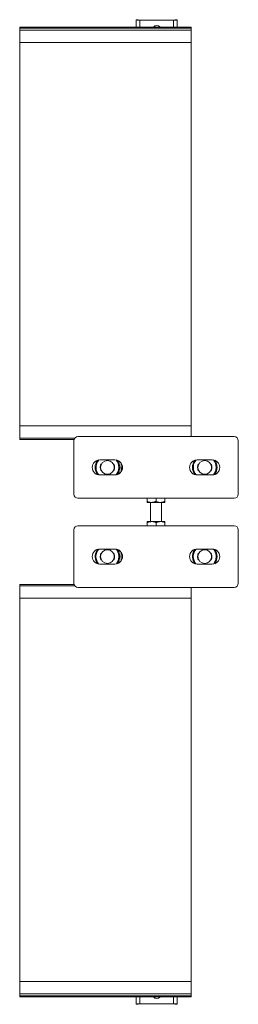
# Model space of a CAD drawing. Header units: millimetres. Extents: x 331 to 1422, y -285 to 997.
# Tile 7 of 11: x 1262 to 1422, y -285 to 433. Entities that reach past the tile are written whole.
import ezdxf

# ---------------------------------------------------------------- set-up
doc = ezdxf.new("R2010")
doc.units = ezdxf.units.MM

msp = doc.modelspace()

# ---------------------------------------------------------------- linework, layer by layer
at = {"color": 7, "linetype": 'Continuous', "lineweight": 15}
for p, q in [((1348.62, 432.9), (1347.12, 432.9)), ((1347.12, 432.68), (1347.12, 432.9)), ((1348.62, 432.9), (1347.12, 432.9)), ((1347.12, 432.9), (1347.12, 432.9)), ((1347.12, 432.68), (1348.62, 432.68)), ((1347.12, 432.68), (1347.12, 427.57)), ((1348.62, 432.68), (1348.62, 432.9)), ((1348.62, 432.9), (1348.62, 432.9)), ((1349.82, 432.61), (1349.82, 432.65)), ((1374.42, 432.65), (1349.82, 432.65)), ((1374.42, 432.61), (1349.82, 432.61)), ((1374.42, 432.61), (1374.42, 432.65)), ((1377.12, 432.9), (1375.62, 432.9)), ((1377.12, 432.9), (1375.62, 432.9)), ((1375.62, 432.9), (1375.62, 432.68)), ((1375.62, 432.9), (1375.62, 432.9)), ((1377.12, 432.68), (1375.62, 432.68)), ((1377.12, 432.9), (1377.12, 432.68)), ((1377.12, 432.9), (1377.12, 432.9)), ((1377.12, 432.68), (1377.12, 427.57)), ((1387.12, 427.57), (1262.12, 427.57)), ((1387.12, 427.57), (1262.12, 427.57)), ((1262.12, 426.8), (1262.12, 427.57)), ((1262.12, 427.57), (1262.12, 427.57)), ((1387.12, 426.8), (1262.12, 426.8)), ((1262.12, 425.36), (1262.12, 426.8)), ((1387.12, 425.36), (1262.12, 425.36)), ((1262.12, 416.26), (1262.12, 425.36)), ((1387.12, 426.8), (1387.12, 427.57)), ((1387.12, 427.57), (1387.12, 427.57)), ((1387.12, 425.36), (1387.12, 426.8)), ((1387.12, 416.26), (1387.12, 425.36)), ((1262.12, 416.26), (1387.12, 416.26)), ((1262.12, 416.26), (1262.12, 136.8)), ((1387.12, 416.26), (1387.12, 136.8)), ((1387.12, 136.8), (1262.12, 136.8)), ((1262.12, 127.7), (1262.12, 136.8)), ((1387.12, 128.96), (1387.12, 136.8)), ((1262.12, 127.7), (1302.17, 127.7)), ((1262.12, 126.89), (1262.12, 127.7)), ((1262.12, 126.89), (1301.77, 126.89)), ((1301.62, 125.96), (1301.62, 86.96)), ((1418.62, 128.96), (1304.62, 128.96)), ((1421.62, 86.96), (1421.62, 125.96)), ((1331.62, 111.96), (1320.62, 111.96)), ((1321.6, 108.86), (1321.73, 108.86)), ((1330.51, 108.86), (1330.64, 108.86)), ((1335.4, 110.46), (1334.13, 110.46)), ((1336.12, 109.71), (1336.12, 103.21)), ((1402.62, 111.96), (1391.62, 111.96)), ((1392.6, 108.86), (1392.73, 108.86)), ((1401.51, 108.86), (1401.64, 108.86)), ((1320.62, 100.96), (1331.62, 100.96)), ((1321.6, 104.06), (1321.73, 104.06)), ((1321.6, 104.06), (1321.73, 104.06)), ((1321.6, 104.06), (1321.6, 104.06)), ((1330.51, 104.06), (1330.64, 104.06)), ((1330.51, 104.06), (1330.64, 104.06)), ((1330.64, 104.06), (1330.64, 104.06)), ((1334.13, 102.46), (1335.4, 102.46)), ((1337.12, 106.46), (1336.92, 106.46)), ((1391.62, 100.96), (1402.62, 100.96)), ((1392.6, 104.06), (1392.73, 104.06)), ((1392.6, 104.06), (1392.73, 104.06)), ((1392.6, 104.06), (1392.6, 104.06)), ((1401.51, 104.06), (1401.64, 104.06)), ((1401.51, 104.06), (1401.64, 104.06)), ((1401.64, 104.06), (1401.64, 104.06)), ((1304.62, 83.96), (1418.62, 83.96)), ((1355.12, 83.96), (1355.12, 81.76)), ((1355.12, 80.96), (1358.37, 80.96)), ((1357.62, 80.96), (1357.62, 66.96)), ((1358.37, 80.96), (1364.87, 80.96)), ((1361.62, 83.96), (1361.62, 81.76)), ((1368.12, 80.96), (1364.87, 80.96)), ((1365.62, 66.96), (1365.62, 80.96)), ((1368.12, 83.96), (1368.12, 81.76)), ((1355.12, 66.96), (1358.37, 66.96)), ((1355.12, 63.96), (1355.12, 66.16)), ((1364.87, 66.96), (1358.37, 66.96)), ((1361.62, 63.96), (1361.62, 66.16)), ((1368.12, 66.96), (1364.87, 66.96)), ((1368.12, 63.96), (1368.12, 66.16)), ((1301.62, 60.96), (1301.62, 21.96)), ((1418.62, 63.96), (1304.62, 63.96)), ((1421.62, 21.96), (1421.62, 60.96)), ((1318.84, 46.67), (1318.37, 45.94)), ((1331.62, 46.96), (1320.62, 46.96)), ((1321.6, 43.86), (1321.73, 43.86)), ((1330.51, 43.86), (1330.64, 43.86)), ((1335.4, 45.46), (1334.13, 45.46)), ((1336.12, 44.71), (1336.12, 38.21)), ((1389.84, 46.67), (1389.37, 45.94)), ((1402.62, 46.96), (1391.62, 46.96)), ((1392.6, 43.86), (1392.73, 43.86)), ((1401.51, 43.86), (1401.64, 43.86)), ((1320.62, 35.96), (1331.62, 35.96)), ((1321.6, 39.06), (1321.73, 39.06)), ((1321.6, 39.06), (1321.73, 39.06)), ((1321.6, 39.06), (1321.6, 39.06)), ((1330.51, 39.06), (1330.64, 39.06)), ((1330.51, 39.06), (1330.64, 39.06)), ((1330.64, 39.06), (1330.64, 39.06)), ((1334.13, 37.46), (1335.4, 37.46)), ((1337.12, 41.46), (1336.92, 41.46)), ((1391.62, 35.96), (1402.62, 35.96)), ((1392.6, 39.06), (1392.73, 39.06)), ((1392.6, 39.06), (1392.73, 39.06)), ((1392.6, 39.06), (1392.6, 39.06)), ((1401.51, 39.06), (1401.64, 39.06)), ((1401.51, 39.06), (1401.64, 39.06)), ((1401.64, 39.06), (1401.64, 39.06)), ((1301.77, 21.04), (1262.12, 21.04)), ((1262.12, 21.04), (1262.12, 20.23)), ((1302.17, 20.23), (1262.12, 20.23)), ((1262.12, 20.23), (1262.12, 11.13)), ((1304.62, 18.96), (1418.62, 18.96)), ((1387.12, 18.96), (1387.12, 11.13)), ((1262.12, 11.13), (1387.12, 11.13)), ((1262.12, -268.33), (1262.12, 11.13)), ((1387.12, -268.33), (1387.12, 11.13)), ((1387.12, -268.33), (1262.12, -268.33)), ((1262.12, -268.33), (1262.12, -277.43)), ((1387.12, -268.33), (1387.12, -277.43)), ((1262.12, -277.43), (1387.12, -277.43)), ((1262.12, -277.43), (1262.12, -278.87)), ((1262.12, -278.87), (1387.12, -278.87)), ((1262.12, -278.87), (1262.12, -279.64)), ((1262.12, -279.64), (1387.12, -279.64)), ((1262.12, -279.64), (1387.12, -279.64)), ((1262.12, -279.64), (1262.12, -279.64)), ((1347.12, -284.76), (1347.12, -279.64)), ((1377.12, -284.76), (1377.12, -279.64)), ((1387.12, -277.43), (1387.12, -278.87)), ((1387.12, -278.87), (1387.12, -279.64)), ((1387.12, -279.64), (1387.12, -279.64)), ((1347.12, -284.76), (1348.62, -284.76)), ((1347.12, -284.98), (1347.12, -284.76)), ((1347.12, -284.98), (1348.62, -284.98)), ((1347.12, -284.98), (1348.62, -284.98)), ((1347.12, -284.98), (1347.12, -284.98)), ((1348.62, -284.98), (1348.62, -284.76)), ((1348.62, -284.98), (1348.62, -284.98)), ((1349.82, -284.69), (1349.82, -284.73)), ((1349.82, -284.69), (1374.42, -284.69)), ((1349.82, -284.73), (1374.42, -284.73)), ((1374.42, -284.69), (1374.42, -284.73)), ((1377.12, -284.76), (1375.62, -284.76)), ((1375.62, -284.76), (1375.62, -284.98)), ((1375.62, -284.98), (1377.12, -284.98)), ((1375.62, -284.98), (1377.12, -284.98)), ((1375.62, -284.98), (1375.62, -284.98)), ((1377.12, -284.76), (1377.12, -284.98)), ((1377.12, -284.98), (1377.12, -284.98))]:
    msp.add_line(p, q, dxfattribs=at)
at = {"color": 8, "linetype": 'Continuous', "lineweight": 15}
for p, q in [((1349.82, 432.61), (1349.82, 427.57)), ((1374.42, 432.61), (1374.42, 427.57)), ((1319.81, 101.02), (1318.91, 102.3)), ((1390.81, 101.02), (1389.91, 102.3)), ((1333.34, 37.3), (1332.43, 36.02)), ((1404.34, 37.3), (1403.43, 36.02)), ((1349.82, -284.69), (1349.82, -279.64)), ((1374.42, -284.69), (1374.42, -279.64))]:
    msp.add_line(p, q, dxfattribs=at)
at = {"color": 7, "linetype": 'Continuous', "lineweight": 15}
for centre in [(1326.12, 106.46), (1397.12, 106.46), (1326.12, 41.46), (1397.12, 41.46)]:
    msp.add_circle(centre, 5, dxfattribs=at)
for centre, radius, start, end in [((1349.15, 459.65), 27.04, 265.70573, 271.42998), ((1349.52, 444.67), 12.03, 265.7066, 271.42817), ((1375.1, 459.65), 27.04, 268.57001, 274.29428), ((1374.72, 444.67), 12.03, 268.57183, 274.2934), ((1362.12, 425.36), 3.25, 42.6895, 137.3105), ((1304.62, 125.96), 3, 90, 180), ((1418.62, 125.96), 3, 0, 90), ((1320.62, 106.46), 5.5, 90, 270), ((1326.12, 106.46), 8.95, 144.45275, 215.54725), ((1331.62, 106.46), 5.5, 270, 90), ((1326.12, 106.46), 8.95, 324.45275, 35.54725), ((1391.62, 106.46), 5.5, 90, 270), ((1397.12, 106.46), 8.95, 144.45275, 215.54725), ((1402.62, 106.46), 5.5, 270, 90), ((1397.12, 106.46), 8.95, 324.45275, 35.54725), ((1304.62, 86.96), 3, 180, 270), ((1418.62, 86.96), 3, 270, 0), ((1304.62, 60.96), 3, 90, 180), ((1418.62, 60.96), 3, 0, 90), ((1320.62, 41.46), 5.5, 90, 270), ((1326.12, 41.46), 8.95, 150, 215.54725), ((1331.62, 41.46), 5.5, 270, 90), ((1326.12, 41.46), 8.95, 324.45275, 35.54725), ((1391.62, 41.46), 5.5, 90, 270), ((1397.12, 41.46), 8.95, 150, 215.54725), ((1402.62, 41.46), 5.5, 270, 90), ((1397.12, 41.46), 8.95, 324.45275, 35.54725), ((1304.62, 21.96), 3, 180, 270), ((1418.62, 21.96), 3, 270, 0), ((1362.12, -277.44), 3.25, 222.6895, 317.3105), ((1349.15, -311.73), 27.04, 88.57002, 94.29427), ((1349.52, -296.75), 12.03, 88.57183, 94.2934), ((1375.1, -311.73), 27.04, 85.70572, 91.42999), ((1374.72, -296.75), 12.03, 85.7066, 91.42817)]:
    msp.add_arc(centre, radius, start, end, dxfattribs=at)
at = {"color": 8, "linetype": 'Continuous', "lineweight": 15}
for centre, start, end in [((1326.12, 106.46), 139.23508, 210), ((1326.12, 106.46), 319.23508, 40.76492), ((1397.12, 106.46), 139.23508, 210), ((1397.12, 106.46), 319.23508, 40.76492), ((1326.12, 41.46), 139.23508, 220.76492), ((1326.12, 41.46), 330, 40.76492), ((1397.12, 41.46), 139.23508, 220.76492), ((1397.12, 41.46), 330, 40.76492)]:
    msp.add_arc(centre, 8.33, start, end, dxfattribs=at)
at = {"color": 7, "linetype": 'Continuous', "lineweight": 15}
for points, knots in [([(1321.46, 104.15), (1321.44, 104.19), (1321.41, 104.25), (1321.2, 104.76), (1321.02, 105.37), (1320.91, 106.12), (1320.92, 106.88), (1321.03, 107.58), (1321.2, 108.17), (1321.38, 108.6), (1321.44, 108.73), (1321.46, 108.76), (1321.46, 108.78)], [0, 0, 0, 0, 0.143791, 0.247539, 0.352183, 0.456153, 0.555635, 0.654263, 0.752399, 0.856085, 0.953096, 1, 1, 1, 1]), ([(1321.6, 108.86), (1321.59, 108.85), (1321.57, 108.81), (1321.51, 108.68), (1321.34, 108.24), (1321.18, 107.63), (1321.07, 106.9), (1321.06, 106.1), (1321.17, 105.33), (1321.34, 104.69), (1321.54, 104.17), (1321.58, 104.11), (1321.6, 104.06)], [0, 0, 0, 0, 0.04641, 0.144126, 0.249125, 0.347271, 0.445289, 0.54367, 0.646903, 0.751634, 0.856356, 1, 1, 1, 1]), ([(1321.6, 108.86), (1321.58, 108.86), (1321.55, 108.85), (1321.5, 108.83), (1321.48, 108.8), (1321.47, 108.78), (1321.47, 108.78), (1321.46, 108.78)], [0, 0, 0, 0, 0.303346, 0.60668, 0.910366, 0.956422, 1, 1, 1, 1]), ([(1330.64, 104.06), (1330.66, 104.11), (1330.7, 104.17), (1330.9, 104.69), (1331.07, 105.33), (1331.18, 106.1), (1331.17, 106.9), (1331.07, 107.63), (1330.9, 108.24), (1330.73, 108.68), (1330.67, 108.81), (1330.65, 108.85), (1330.64, 108.86)], [0, 0, 0, 0, 0.143644, 0.248366, 0.353097, 0.45633, 0.554711, 0.652729, 0.750875, 0.855874, 0.95359, 1, 1, 1, 1]), ([(1330.78, 108.78), (1330.78, 108.78), (1330.77, 108.78), (1330.76, 108.8), (1330.74, 108.83), (1330.69, 108.85), (1330.66, 108.86), (1330.64, 108.86)], [0, 0, 0, 0, 0.043567, 0.089622, 0.393306, 0.696657, 1, 1, 1, 1]), ([(1330.78, 108.78), (1330.78, 108.76), (1330.8, 108.73), (1330.86, 108.6), (1331.04, 108.17), (1331.21, 107.58), (1331.32, 106.88), (1331.33, 106.12), (1331.22, 105.37), (1331.05, 104.76), (1330.83, 104.25), (1330.8, 104.19), (1330.78, 104.15)], [0, 0, 0, 0, 0.0469043, 0.1439149, 0.2476009, 0.3457369, 0.4443647, 0.5438466, 0.6478166, 0.7524607, 0.8562093, 1, 1, 1, 1]), ([(1392.46, 104.15), (1392.44, 104.19), (1392.41, 104.25), (1392.2, 104.76), (1392.02, 105.37), (1391.91, 106.12), (1391.92, 106.88), (1392.03, 107.58), (1392.2, 108.17), (1392.38, 108.6), (1392.44, 108.73), (1392.46, 108.76), (1392.46, 108.78)], [0, 0, 0, 0, 0.143791, 0.247539, 0.352183, 0.456153, 0.555635, 0.654263, 0.752399, 0.856085, 0.953096, 1, 1, 1, 1]), ([(1392.6, 108.86), (1392.59, 108.85), (1392.57, 108.81), (1392.51, 108.68), (1392.34, 108.24), (1392.18, 107.63), (1392.07, 106.9), (1392.06, 106.1), (1392.17, 105.33), (1392.34, 104.69), (1392.54, 104.17), (1392.58, 104.11), (1392.6, 104.06)], [0, 0, 0, 0, 0.04641, 0.144126, 0.249125, 0.347271, 0.445289, 0.54367, 0.646903, 0.751634, 0.856356, 1, 1, 1, 1]), ([(1392.6, 108.86), (1392.58, 108.86), (1392.55, 108.85), (1392.5, 108.83), (1392.48, 108.8), (1392.47, 108.78), (1392.47, 108.78), (1392.46, 108.78)], [0, 0, 0, 0, 0.30335, 0.606688, 0.910372, 0.956425, 1, 1, 1, 1]), ([(1401.64, 104.06), (1401.66, 104.11), (1401.7, 104.17), (1401.9, 104.69), (1402.07, 105.33), (1402.18, 106.1), (1402.17, 106.9), (1402.07, 107.63), (1401.9, 108.24), (1401.73, 108.68), (1401.67, 108.81), (1401.65, 108.85), (1401.64, 108.86)], [0, 0, 0, 0, 0.143644, 0.248366, 0.353097, 0.45633, 0.554711, 0.652729, 0.750875, 0.855874, 0.95359, 1, 1, 1, 1]), ([(1401.78, 108.78), (1401.78, 108.78), (1401.77, 108.78), (1401.76, 108.8), (1401.74, 108.83), (1401.69, 108.85), (1401.66, 108.86), (1401.64, 108.86)], [0, 0, 0, 0, 0.043572, 0.089628, 0.393312, 0.696644, 1, 1, 1, 1]), ([(1401.78, 108.78), (1401.78, 108.76), (1401.8, 108.73), (1401.86, 108.6), (1402.04, 108.17), (1402.21, 107.58), (1402.32, 106.88), (1402.33, 106.12), (1402.22, 105.37), (1402.05, 104.76), (1401.83, 104.25), (1401.8, 104.19), (1401.78, 104.15)], [0, 0, 0, 0, 0.046904, 0.143915, 0.247601, 0.345737, 0.444365, 0.543847, 0.647817, 0.752461, 0.856209, 1, 1, 1, 1]), ([(1321.46, 104.15), (1321.47, 104.13), (1321.49, 104.11), (1321.52, 104.08), (1321.56, 104.07), (1321.58, 104.07), (1321.6, 104.06), (1321.6, 104.06), (1321.6, 104.06), (1321.6, 104.06), (1321.6, 104.06)], [0, 0, 0, 0, 0.29158, 0.500644, 0.750992, 0.992487, 0.998088, 0.999505, 0.999865, 1, 1, 1, 1]), ([(1330.64, 104.06), (1330.66, 104.07), (1330.68, 104.07), (1330.72, 104.08), (1330.75, 104.11), (1330.77, 104.13), (1330.78, 104.15)], [0, 0, 0, 0, 0.2495256, 0.499319, 0.7085893, 1, 1, 1, 1]), ([(1336.92, 106.46), (1336.73, 106.01), (1336.34, 105.08), (1336.14, 103.98), (1336.12, 103.35), (1336.12, 103.21)], [0, 0, 0, 0, 0.434791, 0.879846, 1, 1, 1, 1]), ([(1392.46, 104.15), (1392.47, 104.13), (1392.49, 104.11), (1392.52, 104.08), (1392.56, 104.07), (1392.58, 104.07), (1392.6, 104.06), (1392.6, 104.06), (1392.6, 104.06), (1392.6, 104.06), (1392.6, 104.06)], [0, 0, 0, 0, 0.29158, 0.50064, 0.751003, 0.992487, 0.998099, 0.999511, 0.999871, 1, 1, 1, 1]), ([(1401.64, 104.06), (1401.66, 104.07), (1401.68, 104.07), (1401.72, 104.08), (1401.75, 104.11), (1401.77, 104.13), (1401.78, 104.15)], [0, 0, 0, 0, 0.249534, 0.499325, 0.708593, 1, 1, 1, 1]), ([(1355.12, 81.76), (1355.58, 81.57), (1356.5, 81.19), (1357.61, 80.98), (1358.24, 80.97), (1358.37, 80.96)], [0, 0, 0, 0, 0.434794, 0.879847, 1, 1, 1, 1]), ([(1355.12, 80.96), (1355.12, 80.97), (1355.12, 80.99), (1355.12, 81.32), (1355.12, 81.73), (1355.12, 81.76)], [0, 0, 0, 0, 0.127944, 0.927356, 1, 1, 1, 1]), ([(1358.37, 80.96), (1359.23, 81.06), (1360.34, 81.19), (1361.38, 81.66), (1361.62, 81.76)], [0, 0, 0, 0, 0.769007, 1, 1, 1, 1]), ([(1361.62, 81.76), (1362.08, 81.57), (1363, 81.19), (1364.11, 80.98), (1364.74, 80.97), (1364.87, 80.96)], [0, 0, 0, 0, 0.434794, 0.879848, 1, 1, 1, 1]), ([(1364.87, 80.96), (1365.73, 81.06), (1366.84, 81.19), (1367.88, 81.66), (1368.12, 81.76)], [0, 0, 0, 0, 0.769007, 1, 1, 1, 1]), ([(1368.12, 80.96), (1368.12, 80.97), (1368.12, 80.99), (1368.12, 81.32), (1368.12, 81.73), (1368.12, 81.76)], [0, 0, 0, 0, 0.127944, 0.927356, 1, 1, 1, 1]), ([(1358.37, 66.96), (1357.51, 66.86), (1356.4, 66.73), (1355.36, 66.27), (1355.12, 66.16)], [0, 0, 0, 0, 0.769007, 1, 1, 1, 1]), ([(1355.12, 66.96), (1355.12, 66.96), (1355.12, 66.94), (1355.12, 66.6), (1355.12, 66.2), (1355.12, 66.16)], [0, 0, 0, 0, 0.127944, 0.927356, 1, 1, 1, 1]), ([(1361.62, 66.16), (1361.17, 66.35), (1360.24, 66.74), (1359.13, 66.95), (1358.5, 66.96), (1358.37, 66.96)], [0, 0, 0, 0, 0.434794, 0.879848, 1, 1, 1, 1]), ([(1364.87, 66.96), (1364.01, 66.86), (1362.9, 66.73), (1361.86, 66.27), (1361.62, 66.16)], [0, 0, 0, 0, 0.769007, 1, 1, 1, 1]), ([(1368.12, 66.16), (1367.67, 66.35), (1366.74, 66.74), (1365.63, 66.95), (1365, 66.96), (1364.87, 66.96)], [0, 0, 0, 0, 0.434794, 0.879847, 1, 1, 1, 1]), ([(1368.12, 66.96), (1368.12, 66.96), (1368.12, 66.94), (1368.12, 66.6), (1368.12, 66.2), (1368.12, 66.16)], [0, 0, 0, 0, 0.127944, 0.927356, 1, 1, 1, 1]), ([(1321.46, 39.15), (1321.44, 39.19), (1321.41, 39.25), (1321.2, 39.76), (1321.02, 40.37), (1320.91, 41.12), (1320.92, 41.88), (1321.03, 42.58), (1321.2, 43.17), (1321.38, 43.6), (1321.44, 43.73), (1321.46, 43.76), (1321.46, 43.78)], [0, 0, 0, 0, 0.143791, 0.247539, 0.352183, 0.456153, 0.555635, 0.654263, 0.752399, 0.856085, 0.953096, 1, 1, 1, 1]), ([(1321.6, 43.86), (1321.59, 43.85), (1321.57, 43.81), (1321.51, 43.68), (1321.34, 43.24), (1321.18, 42.63), (1321.07, 41.9), (1321.06, 41.1), (1321.17, 40.33), (1321.34, 39.69), (1321.54, 39.17), (1321.58, 39.11), (1321.6, 39.06)], [0, 0, 0, 0, 0.04641, 0.144127, 0.249125, 0.347271, 0.445289, 0.54367, 0.646903, 0.751634, 0.856356, 1, 1, 1, 1]), ([(1321.6, 43.86), (1321.58, 43.86), (1321.55, 43.85), (1321.5, 43.83), (1321.48, 43.8), (1321.47, 43.78), (1321.47, 43.78), (1321.46, 43.78)], [0, 0, 0, 0, 0.303344, 0.606676, 0.910372, 0.956422, 1, 1, 1, 1]), ([(1330.64, 39.06), (1330.66, 39.11), (1330.7, 39.17), (1330.9, 39.69), (1331.07, 40.33), (1331.18, 41.1), (1331.17, 41.9), (1331.07, 42.63), (1330.9, 43.24), (1330.73, 43.68), (1330.67, 43.81), (1330.65, 43.85), (1330.64, 43.86)], [0, 0, 0, 0, 0.143644, 0.248366, 0.353097, 0.45633, 0.554711, 0.652729, 0.750875, 0.855873, 0.95359, 1, 1, 1, 1]), ([(1330.78, 43.78), (1330.78, 43.78), (1330.77, 43.78), (1330.76, 43.8), (1330.74, 43.83), (1330.69, 43.85), (1330.66, 43.86), (1330.64, 43.86)], [0, 0, 0, 0, 0.043567, 0.089617, 0.39331, 0.696659, 1, 1, 1, 1]), ([(1330.78, 43.78), (1330.78, 43.76), (1330.8, 43.73), (1330.86, 43.6), (1331.04, 43.17), (1331.21, 42.58), (1331.32, 41.88), (1331.33, 41.12), (1331.22, 40.37), (1331.05, 39.76), (1330.83, 39.25), (1330.8, 39.19), (1330.78, 39.15)], [0, 0, 0, 0, 0.046904, 0.143915, 0.247601, 0.345737, 0.444365, 0.543847, 0.647817, 0.752461, 0.856209, 1, 1, 1, 1]), ([(1392.46, 39.15), (1392.44, 39.19), (1392.41, 39.25), (1392.2, 39.76), (1392.02, 40.37), (1391.91, 41.12), (1391.92, 41.88), (1392.03, 42.58), (1392.2, 43.17), (1392.38, 43.6), (1392.44, 43.73), (1392.46, 43.76), (1392.46, 43.78)], [0, 0, 0, 0, 0.1437908, 0.2475393, 0.3521834, 0.4561535, 0.5556352, 0.654263, 0.7523991, 0.856085, 0.9530958, 1, 1, 1, 1]), ([(1392.6, 43.86), (1392.59, 43.85), (1392.57, 43.81), (1392.51, 43.68), (1392.34, 43.24), (1392.18, 42.63), (1392.07, 41.9), (1392.06, 41.1), (1392.17, 40.33), (1392.34, 39.69), (1392.54, 39.17), (1392.58, 39.11), (1392.6, 39.06)], [0, 0, 0, 0, 0.0464102, 0.1441265, 0.2491254, 0.347271, 0.4452892, 0.5436698, 0.6469028, 0.7516344, 0.8563556, 1, 1, 1, 1]), ([(1392.6, 43.86), (1392.58, 43.86), (1392.55, 43.85), (1392.5, 43.83), (1392.48, 43.8), (1392.47, 43.78), (1392.47, 43.78), (1392.46, 43.78)], [0, 0, 0, 0, 0.303348, 0.606683, 0.910378, 0.956425, 1, 1, 1, 1]), ([(1401.64, 39.06), (1401.66, 39.11), (1401.7, 39.17), (1401.9, 39.69), (1402.07, 40.33), (1402.18, 41.1), (1402.17, 41.9), (1402.07, 42.63), (1401.9, 43.24), (1401.73, 43.68), (1401.67, 43.81), (1401.65, 43.85), (1401.64, 43.86)], [0, 0, 0, 0, 0.1436444, 0.2483656, 0.3530972, 0.4563302, 0.5547108, 0.652729, 0.7508746, 0.8558735, 0.9535898, 1, 1, 1, 1]), ([(1401.78, 43.78), (1401.78, 43.78), (1401.77, 43.78), (1401.76, 43.8), (1401.74, 43.83), (1401.69, 43.85), (1401.66, 43.86), (1401.64, 43.86)], [0, 0, 0, 0, 0.043572, 0.089622, 0.393317, 0.696647, 1, 1, 1, 1]), ([(1401.78, 43.78), (1401.78, 43.76), (1401.8, 43.73), (1401.86, 43.6), (1402.04, 43.17), (1402.21, 42.58), (1402.32, 41.88), (1402.33, 41.12), (1402.22, 40.37), (1402.05, 39.76), (1401.83, 39.25), (1401.8, 39.19), (1401.78, 39.15)], [0, 0, 0, 0, 0.046904, 0.143915, 0.247601, 0.345737, 0.444365, 0.543847, 0.647817, 0.752461, 0.856209, 1, 1, 1, 1]), ([(1321.46, 39.15), (1321.47, 39.13), (1321.49, 39.11), (1321.52, 39.08), (1321.56, 39.07), (1321.58, 39.06), (1321.6, 39.06), (1321.6, 39.06), (1321.6, 39.06), (1321.6, 39.06), (1321.6, 39.06)], [0, 0, 0, 0, 0.291579, 0.500644, 0.75099, 0.992487, 0.998088, 0.999505, 0.999865, 1, 1, 1, 1]), ([(1330.64, 39.06), (1330.66, 39.07), (1330.68, 39.07), (1330.72, 39.08), (1330.75, 39.11), (1330.77, 39.13), (1330.78, 39.15)], [0, 0, 0, 0, 0.2495256, 0.499319, 0.7085893, 1, 1, 1, 1]), ([(1392.46, 39.15), (1392.47, 39.13), (1392.49, 39.11), (1392.52, 39.08), (1392.56, 39.07), (1392.58, 39.06), (1392.6, 39.06), (1392.6, 39.06), (1392.6, 39.06), (1392.6, 39.06), (1392.6, 39.06)], [0, 0, 0, 0, 0.291579, 0.500639, 0.751001, 0.992487, 0.998099, 0.999511, 0.999871, 1, 1, 1, 1]), ([(1401.64, 39.06), (1401.66, 39.07), (1401.68, 39.07), (1401.72, 39.08), (1401.75, 39.11), (1401.77, 39.13), (1401.78, 39.15)], [0, 0, 0, 0, 0.249534, 0.499325, 0.708593, 1, 1, 1, 1])]:
    msp.add_open_spline(points, degree=3, knots=knots, dxfattribs=at)

doc.saveas('drawing.dxf')
